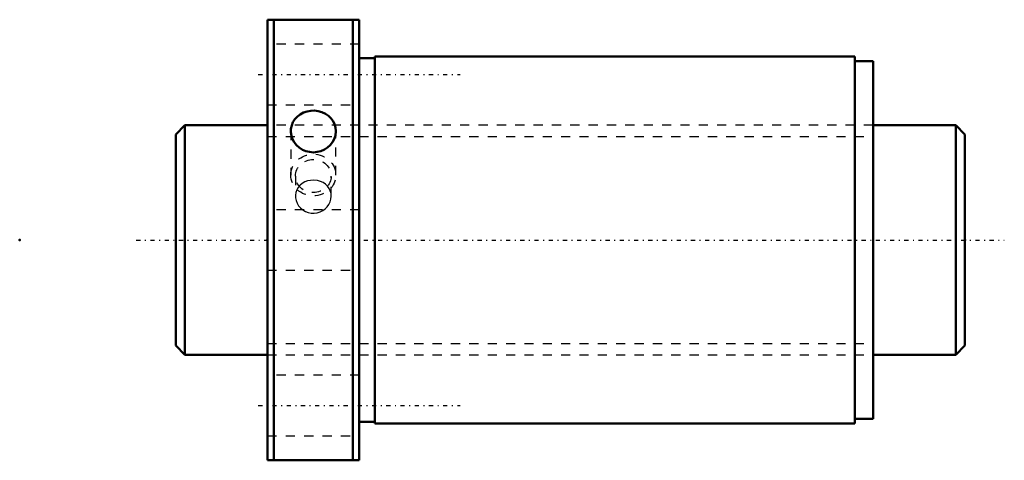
# Model space of a CAD drawing. Header units: millimetres. Extents: x -27 to 80, y -24 to 24.
import ezdxf

# ---------------------------------------------------------------- set-up
doc = ezdxf.new("R2010")
doc.units = ezdxf.units.MM
doc.linetypes.add('Center', pattern=[1.5, 0.45, -0.5, 0.05, -0.5])
doc.linetypes.add('Dashed', pattern=[2, 1, -1])
for name, color, linetype, lineweight in [('2d ConnectionPoints', 7, 'Continuous', 50), ('AM_0', 7, 'Continuous', 50), ('AM_5', 3, 'Continuous', 25), ('AM_7', 7, 'Center', 25), ('AM_9', 6, 'Dashed', 25)]:
    doc.layers.add(name, color=color, linetype=linetype, lineweight=lineweight)

# ---------------------------------------------------------------- blocks, each defined once
blk = doc.blocks.new('1_SDA_V_serieSDA2520V_3nut_0_in_SDA2520V_3G0_86LC0_0G000__0')
at = {"layer": 'AM_0'}
for p, q in [((0, 24), (0, -24)), ((10, 24), (0, 24)), ((0.7, 24), (0.7, -24)), ((9.3, 24), (9.3, -24)), ((10, 24), (10, -24)), ((11.7, 19.8), (10, 19.8)), ((11.7, 20), (11.7, -20)), ((64, 20), (11.7, 20)), ((64, 20), (64, -20)), ((66, 19.5), (64, 19.5)), ((66, 19.5), (66, -19.5)), ((10, -19.8), (11.7, -19.8)), ((11.7, -20), (64, -20)), ((64, -19.5), (66, -19.5)), ((0, -24), (10, -24))]:
    blk.add_line(p, q, dxfattribs=at)
for points in [[(7.46, 11.86), (7.42, 12.24), (7.32, 12.61), (7.15, 12.95), (6.92, 13.27), (6.64, 13.54), (6.31, 13.76), (5.94, 13.93), (5.54, 14.04), (5.13, 14.09), (4.72, 14.08), (4.31, 14.01), (3.93, 13.88), (3.57, 13.69), (3.26, 13.45), (2.99, 13.16), (2.78, 12.84), (2.64, 12.48), (2.56, 12.11), (2.54, 11.86)], [(2.54, 11.86), (2.55, 11.73), (2.61, 11.35), (2.73, 10.98), (2.92, 10.64), (3.17, 10.33), (3.47, 10.06), (3.82, 9.84), (4.2, 9.68), (4.6, 9.59), (5.01, 9.55), (5.43, 9.59), (5.83, 9.69), (6.2, 9.85), (6.54, 10.07), (6.84, 10.34), (7.09, 10.66), (7.28, 11), (7.4, 11.37), (7.46, 11.86)]]:
    blk.add_lwpolyline(points, dxfattribs=at)
at = {"layer": 'AM_7'}
for p, q in [((-1, 18.03), (21, 18.03)), ((-1, -18.03), (21, -18.03))]:
    blk.add_line(p, q, dxfattribs=at)
at = {"layer": 'AM_9'}
for p, q in [((10, 21.33), (0, 21.33)), ((0, 14.73), (10, 14.73)), ((66, 12.5), (0, 12.5)), ((2.54, 11.86), (2.54, 7.08)), ((7.46, 7.08), (7.46, 11.86)), ((3.05, 6.97), (3.05, 4.78)), ((6.95, 4.78), (6.95, 6.97)), ((10, 3.3), (0, 3.3)), ((0, -3.3), (10, -3.3)), ((0, -12.5), (66, -12.5)), ((10, -14.73), (0, -14.73)), ((0, -21.33), (10, -21.33))]:
    blk.add_line(p, q, dxfattribs=at)
for points in [[(5, 6.53), (4.68, 6.5), (4.36, 6.43), (4.07, 6.32), (3.79, 6.16), (3.55, 5.97), (3.47, 5.88)], [(6.54, 5.87), (6.32, 6.08), (6.06, 6.25), (5.77, 6.39), (5.46, 6.48), (5, 6.53)], [(3.47, 5.88), (3.35, 5.73), (3.2, 5.47), (3.1, 5.18), (3.05, 4.89), (3.05, 4.78)], [(6.95, 4.78), (6.93, 5.06), (6.85, 5.35), (6.72, 5.62), (6.54, 5.86), (6.54, 5.87)], [(3.05, 4.78), (3.06, 4.58), (3.12, 4.29), (3.24, 4), (3.4, 3.74), (3.61, 3.49), (3.86, 3.29), (4.14, 3.12), (4.44, 3), (4.77, 2.94), (5.09, 2.93), (5.42, 2.97), (5.73, 3.06), (6.02, 3.21), (6.28, 3.39), (6.51, 3.62), (6.69, 3.88), (6.83, 4.17), (6.92, 4.46), (6.95, 4.77), (6.95, 4.78)]]:
    blk.add_lwpolyline(points, dxfattribs=at)
for centre, major_axis in [((5, 7.08), (-2.46, 0)), ((5, 6.97), (-1.95, 0))]:
    blk.add_ellipse(centre, major_axis=major_axis, ratio=0.92388, dxfattribs=at)
blk = doc.blocks.new('2_000SDA2520V_30Shaft_0_in_SDA2520V_3G0_86LC0_0G000__0')
at = {"layer": 'AM_0'}
for p, q in [((-9, 12.5), (-10, 11.5)), ((0, 12.5), (-9, 12.5)), ((-9, 12.5), (-9, -12.5)), ((75, 12.5), (66, 12.5)), ((76, 11.5), (75, 12.5)), ((75, 12.5), (75, -12.5)), ((-10, 11.5), (-10, -11.5)), ((76, 11.5), (76, -11.5)), ((-10, -11.5), (-9, -12.5)), ((75, -12.5), (76, -11.5)), ((-9, -12.5), (0, -12.5)), ((66, -12.5), (75, -12.5))]:
    blk.add_line(p, q, dxfattribs=at)
at = {"layer": 'AM_5', "linetype": 'Dashed'}
for p, q in [((0, 11.273), (66, 11.273)), ((0, -11.273), (66, -11.273))]:
    blk.add_line(p, q, dxfattribs=at)
at = {"layer": 'AM_7'}
blk.add_line((-14.3, 0), (80.3, 0), dxfattribs=at)
at = {"layer": 'AM_9'}
for p, q in [((66, 12.5), (0, 12.5)), ((0, -12.5), (66, -12.5))]:
    blk.add_line(p, q, dxfattribs=at)

msp = doc.modelspace()

# ---------------------------------------------------------------- linework, layer by layer
at = {"layer": '2d ConnectionPoints'}
for p in [(-27, 0), (0, 0), (76, 0)]:
    msp.add_point(p, dxfattribs=at)

# ---------------------------------------------------------------- block references
for name in ['1_SDA_V_serieSDA2520V_3nut_0_in_SDA2520V_3G0_86LC0_0G000__0', '2_000SDA2520V_30Shaft_0_in_SDA2520V_3G0_86LC0_0G000__0']:
    msp.add_blockref(name, (0, 0))

doc.saveas('drawing.dxf')
